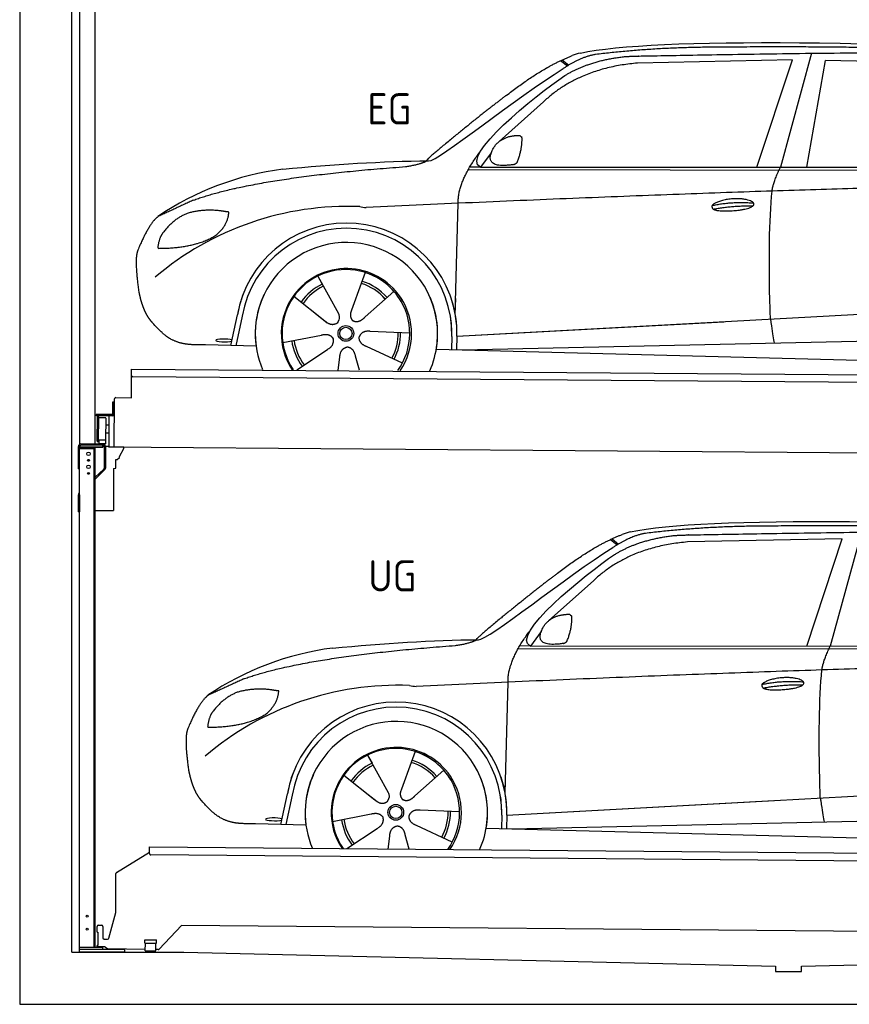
# Model space of a CAD drawing. Header units: millimetres. Extents: x -411 to 6777, y 0 to 6627.
# Tile 1 of 6: x 0 to 3183, y 0 to 3778. Entities that reach past the tile are written whole.
import ezdxf

# ---------------------------------------------------------------- set-up
doc = ezdxf.new("R2010")
doc.units = ezdxf.units.MM
for name, color, linetype, lineweight in [('car', 10, 'Continuous', 25), ('Gebäude', 7, 'Continuous', 25), ('Logo', 7, 'Continuous', 25), ('Plattform', 7, 'Continuous', 25), ('Ständer hinten', 7, 'Continuous', 25)]:
    doc.layers.add(name, color=color, linetype=linetype, lineweight=lineweight)
doc.styles.get("Standard").update_dxf_attribs({"font": 'ISOCP.SHX'})

# ---------------------------------------------------------------- blocks, each defined once
blk = doc.blocks.new('UG Plattfrom Gl550')
at = {"layer": 'Plattform'}
for p, q in [((371.8, 506.3), (498.1, 583.5)), ((498.1, 578.8), (498.2, 597.8)), ((498.2, 597.8), (498.3, 603.8)), ((498.3, 603.8), (5435.1, 560.7)), ((5429.8, 530.7), (503, 573.7)), ((368.7, 352.3), (369.4, 502.1)), ((342.2, 253.9), (368.7, 352.3)), ((302.6, 303.5), (314.6, 303.4)), ((621.4, 302.7), (535.3, 212)), ((5347, 261.5), (621.4, 302.7)), ((297.4, 276.5), (297.6, 298.5)), ((297.4, 276.5), (299.7, 276.5)), ((299.7, 276.5), (299.3, 225.5)), ((319.6, 298.3), (319.2, 255.3)), ((324.2, 250.3), (337.3, 250.2)), ((479.6, 234.9), (479.7, 247.9)), ((479.6, 234.9), (524.6, 234.5)), ((479.7, 247.9), (524.7, 247.5)), ((481.8, 204.9), (482.1, 234.9)), ((521.8, 204.6), (522.1, 234.6)), ((524.6, 234.5), (524.7, 247.5)), ((296.9, 220.5), (297, 225.5)), ((325.2, 220.3), (296.9, 220.5)), ((299.3, 225.5), (297, 225.5)), ((335.5, 213.3), (328.3, 219.2)), ((481.8, 210.9), (338.6, 212.2)), ((481.8, 204.9), (521.8, 204.6)), ((531.7, 210.5), (521.8, 210.6))]:
    blk.add_line(p, q, dxfattribs=at)
for centre, start, end in [((503.1, 578.7), 179.5, 269.5), ((374.4, 502.1), 121.4261, 179.5), ((302.6, 298.5), 89.5, 179.5), ((314.6, 298.4), 359.5, 89.5), ((324.2, 255.3), 179.5, 269.5), ((337.4, 255.2), 269.5, 344.9258), ((325.1, 215.3), 50.8402, 89.5), ((338.6, 217.2), 230.8402, 269.5), ((531.7, 215.5), 269.5, 316.4902)]:
    blk.add_arc(centre, 5, start, end, dxfattribs=at)
blk = doc.blocks.new('Palette EG Gl550')
at = {"layer": 'Plattform'}
for p, q in [((428.6, 2327), (429.5, 2437)), ((429.5, 2437), (5467.3, 2398)), ((5462.1, 2368), (434.2, 2407)), ((356.5, 2310.3), (356.1, 2264.3)), ((363.5, 2310.2), (356.5, 2310.3)), ((358.1, 2263.3), (358.5, 2310.3)), ((362.6, 2137.5), (363.6, 2322.5)), ((368.6, 2327.5), (428.6, 2327)), ((354.1, 2262.3), (292.8, 2262.8)), ((293.1, 2262.8), (293.1, 2257.8)), ((293.1, 2260.8), (355.1, 2260.3)), ((355.1, 2257.3), (293.1, 2257.8)), ((297.3, 2160.5), (298, 2254.5)), ((302, 2254.5), (301.3, 2160.5)), ((330, 2249.4), (329.3, 2165.2)), ((342.6, 2257.4), (341.7, 2137.7)), ((355.1, 2257.3), (355.1, 2260.3)), ((363.1, 2263.2), (358.1, 2263.3)), ((358.2, 2263.3), (363.1, 2263.2)), ((342.1, 2191.7), (329.5, 2191.8)), ((342.3, 2221.9), (329.8, 2222.3)), ((328.9, 2165), (303.9, 2165)), ((303.9, 2165), (303.9, 2150)), ((328.9, 2165), (303.9, 2165)), ((303.9, 2165), (303.9, 2150)), ((328.9, 2165), (328.9, 2150)), ((328.9, 2165), (328.9, 2150)), ((303.9, 2150), (328.9, 2150)), ((328.9, 2150), (303.9, 2150)), ((5465, 2098), (341.7, 2137.7))]:
    blk.add_line(p, q, dxfattribs=at)
for centre, radius, start, end in [((434.3, 2412), 5, 179.556, 269.556), ((368.6, 2322.5), 5, 89.556, 179.556), ((300, 2254.5), 2, 359.3444, 179.3444), ((302.4, 2250.4), 0.4, 179.3444, 271.7264), ((313.4, 1923.4), 326.8, 87.1681, 91.938), ((329.6, 2249.4), 0.4, 359.3444, 86.9565), ((354.1, 2264.3), 2.01, 269.7445, 359.3674), ((355.1, 2263.3), 3, 269.7663, 359.5554), ((355.1, 2263.3), 6, 269.556, 359.556), ((355.1, 2263.3), 6, 269.5566, 359.5553), ((299.3, 2160.5), 2, 179.3444, 359.3444), ((301.7, 2164.6), 0.4, 86.9623, 179.3444), ((302.7, 2173.3), 8.39, 263.3001, 278.0521), ((328.9, 2165.2), 0.4, 267.6536, 359.3444)]:
    blk.add_arc(centre, radius, start, end, dxfattribs=at)
blk = doc.blocks.new('Ständer hinten')
at = {"layer": 'Ständer hinten'}
for p, q in [((229.9, 5162), (229.9, 2148.6)), ((229.9, 5162), (289.9, 5162)), ((289.9, 2150), (289.9, 5162)), ((289.9, 5042), (312.9, 5042)), ((312.9, 5042), (312.9, 4690.7)), ((312.9, 4600.8), (312.9, 4540.7)), ((312.9, 4540.7), (289.9, 4541)), ((230, 2140), (230, 2137)), ((230, 2137), (318.9, 2137)), ((318.9, 2145), (235, 2145)), ((318.9, 2145), (318.9, 2137))]:
    blk.add_line(p, q, dxfattribs=at)
blk = doc.blocks.new('Car_EG')
at = {"layer": 'car'}
for p, q in [((3037.9, 3648.8), (2918.5, 3211.9)), ((2075.4, 3620.6), (2101.4, 3600.1)), ((2081.3, 3623.3), (2106.7, 3603.2)), ((2964.5, 3623), (2370.7, 3611.1)), ((2828.5, 3211.9), (2964.5, 3623)), ((3020.2, 3212), (3091, 3621.1)), ((3792.6, 3604.8), (3091, 3621.1)), ((2009.8, 3462.5), (1839, 3310.1)), ((1809.4, 3267), (1768.3, 3211.3)), ((1768.3, 3211.3), (1727, 3212.4)), ((1768.3, 3211.3), (4420.2, 3212.7)), ((1721.3, 3202.4), (4364.6, 3199.2)), ((1671.2, 2647.6), (1682.3, 3073.1)), ((1325.6, 2807.3), (1310.5, 2765.6)), ((1143.3, 2793.6), (1160.5, 2762.6)), ((1143.5, 2793.6), (1222.8, 2649.9)), ((1310.5, 2765.6), (1273.2, 2662.5)), ((1435.9, 2735.1), (1325, 2637)), ((1052.3, 2716.4), (1171, 2622.3)), ((1671.2, 2647.6), (1672.8, 2708.3)), ((810, 2527.3), (835.6, 2644.9)), ((1133.8, 2651.8), (1180.1, 2615.1)), ((1273.2, 2662.5), (1269.4, 2652.2)), ((1677.7, 2563), (3547.7, 2665.1)), ((854.1, 2639.5), (829.5, 2526.7)), ((1677.7, 2563), (2701.8, 2619)), ((1496.5, 2575.5), (1345.2, 2581.8)), ((1009, 2538.8), (1157.7, 2567.7)), ((1658.1, 2562.4), (1656.8, 2512)), ((1677.7, 2563), (1676.5, 2511.5)), ((1697, 2510.9), (3582.9, 2552.3)), ((907, 2524.7), (712.8, 2529.9)), ((1063.5, 2434.5), (1180.5, 2512.2)), ((1468.3, 2459.5), (1331, 2523.5)), ((1598.6, 2513.5), (3647.1, 2460.1)), ((1222.2, 2433.1), (1228.3, 2482.6)), ((1303.4, 2432.4), (1288.2, 2487.1))]:
    blk.add_line(p, q, dxfattribs=at)
for radius in [30.1, 23.6]:
    blk.add_circle((1251.5, 2573.8), radius, dxfattribs=at)
for centre, radius, start, end in [((2188.5, 3479.2), 174.5, 102.3489, 113.0153), ((1156.1, 2091.5), 1122.3, 97.5147, 123.9129), ((1259.2, 1920.1), 1141.2, 87.724, 130.3913), ((1332, 3174.5), 117.4, 256.4608, 268.6636), ((1253.6, 2572.9), 424.2, 10.1481, 170.2223), ((1253.4, 2572.7), 404.8, 358.5419, 170.499), ((1253.6, 2572.9), 350, 350.2258, 187.9239), ((1251.5, 2573.8), 245, 51.7123, 188.2101), ((1253.6, 2572.9), 250, 34.003, 143.5989), ((1251.5, 2573.8), 245, 30.221, 72.4019), ((1251.5, 2573.8), 209.6, 115.7372, 144.8747), ((1251.5, 2573.8), 200.6, 41.1155, 72.9111), ((1251.5, 2573.8), 209.6, 41.1302, 72.8747), ((1253.6, 2572.9), 424.2, 158.9384, 170.2223), ((1253.6, 2572.9), 350, 154.4856, 203.0931), ((1253.6, 2572.9), 350, 154.4856, 157.347), ((1253.6, 2572.9), 250, 143.5989, 213.5789), ((1253.6, 2572.9), 250, 143.5989, 147.9713), ((1251.5, 2573.8), 245, 143.0042, 147.4925), ((1251.5, 2573.8), 200.6, 115.5705, 145.0215), ((1251.5, 2573.8), 245, 144.4019, 214.6129), ((1251.5, 2573.8), 200.6, 41.1155, 44.3784), ((1251.5, 2573.8), 245, 324.3871, 34.5977), ((1253.6, 2572.9), 250, 325.4211, 34.003), ((1253.6, 2572.9), 250, 29.7422, 34.003), ((1253.6, 2572.9), 350, 350.2258, 23.1163), ((1253.6, 2572.9), 424.2, 358.6661, 18.6635), ((1253.6, 2572.9), 350, 335.9069, 11.3993), ((1253.6, 2572.9), 404.6, 358.5068, 9.6777), ((1253.6, 2572.9), 424.2, 358.6661, 9.1695), ((1251.5, 2573.8), 200.6, 331.5904, 1.0215), ((1251.5, 2573.8), 209.6, 331.7372, 0.8747), ((1251.5, 2573.8), 209.6, 187.7372, 216.8747), ((1251.5, 2573.8), 200.6, 187.5904, 217.0215)]:
    blk.add_arc(centre, radius, start, end, dxfattribs=at)
blk.add_ellipse((785.5, 2546.9), major_axis=(33.6, -0.3), ratio=0.157274, start_param=0.513473, end_param=5.704241, dxfattribs=at)
for points, degree in [([(2151.2, 3649.7), (2438.8, 3711.3), (3323.8, 3698), (4495.8, 3634.7)], 3), ([(2681.9, 3672.1), (2439, 3672), (2209.6, 3644.1)], 2), ([(3646, 3657.4), (3297.8, 3676.8), (2681.9, 3672.1)], 2), ([(1866.9, 3486.8), (2008, 3597.1), (2120.2, 3639.8)], 2), ([(2209.6, 3644.1), (2153.4, 3635.1), (2085, 3589.8)], 2), ([(2091.3, 3563.1), (2185.1, 3620.8), (2320.7, 3636)], 2), ([(1568.6, 3235.8), (1604.3, 3232), (1906.5, 3480.9), (2085, 3589.8)], 3), ([(2370.7, 3611.1), (2146.6, 3591.8), (2009.8, 3462.5)], 2), ([(1768.3, 3211.3), (1685.3, 3251.4), (1979.2, 3487.7), (2091.3, 3563.1)], 3), ([(1866.9, 3486.8), (1785.8, 3426.3), (1683.4, 3342.9), (1554.1, 3237.7), (1560, 3235.7)], 4), ([(1817.6, 3284.6), (1834.1, 3314.9), (1876.9, 3329)], 2), ([(1876.9, 3329), (1905.6, 3334.7), (1918.5, 3333.5)], 2), ([(1908.1, 3229.4), (1929.6, 3282.4), (1927, 3327.3)], 2), ([(1918.5, 3333.5), (1924.5, 3327.4), (1927, 3327.3)], 2), ([(1682.3, 3073.1), (1679.9, 3156.7), (1768.8, 3274)], 2), ([(1894.6, 3221.7), (1772.4, 3203), (1817.6, 3284.6)], 2), ([(667.1, 3085.4), (903.7, 3172), (1480.7, 3213.9)], 2), ([(1009.4, 3204.2), (1205.7, 3222.1), (1390.9, 3235.2), (1568.6, 3235.8)], 3), ([(1480.7, 3213.9), (1533.9, 3221.8), (1559.7, 3234.7)], 2), ([(1894.6, 3221.7), (1900.7, 3223.5), (1908.1, 3229.4)], 2), ([(2886.6, 3120), (2889.7, 3151), (2918.5, 3211.9)], 2), ([(4638.8, 3141), (3762.4, 3169.4), (1329.3, 3057.2)], 2), ([(667.1, 3085.4), (532.9, 3023.5)], 1), ([(2656.5, 3064.7), (2732, 3080.9), (2815.5, 3074.4)], 2), ([(2661.4, 3050.8), (2735.6, 3064.7), (2813.5, 3063.3)], 2), ([(532.9, 3023.5), (498.2, 3000.8), (453.2, 2893.7)], 2), ([(643.1, 3034.4), (590.8, 3013.7), (552.7, 2963.7)], 2), ([(770, 3044.2), (702.5, 3051.9), (643.1, 3034.4)], 2), ([(752.9, 2950.7), (798.9, 2987.7), (802.6, 3039.5)], 2), ([(802.6, 3039.5), (784.9, 3041.6), (770, 3044.2)], 2), ([(552.7, 2963.7), (534.5, 2943.9), (529.7, 2902.6)], 2), ([(531, 2900.3), (675.7, 2900.9), (752.9, 2950.7)], 2), ([(453.2, 2893.7), (446.7, 2877.8), (444.7, 2849.3), (445.7, 2816.9), (456.9, 2733.7)], 4), ([(529.7, 2902.6), (533.1, 2902.5), (531, 2900.3)], 2), ([(1171, 2622.3), (1194.3, 2600.4), (1217.6, 2613.8)], 2), ([(1157.7, 2567.7), (1188.4, 2576.4), (1203, 2553.9)], 2), ([(1345.2, 2581.8), (1313.5, 2585.8), (1302.5, 2561.3)], 2), ([(1180.5, 2512.2), (1208.5, 2527.6), (1203, 2553.9)], 2), ([(1331, 2523.5), (1301, 2534.5), (1302.5, 2561.3)], 2), ([(1228.3, 2482.6), (1229.5, 2514.6), (1255.5, 2521.5)], 2), ([(1288.2, 2487.1), (1282.2, 2518.5), (1255.5, 2521.5)], 2)]:
    blk.add_open_spline(points, degree=degree, dxfattribs=at)
for points, degree, knots in [([(2320.7, 3636), (2347.3, 3638), (2486.7, 3639.9), (3508.2, 3660), (4128.4, 3653.6), (4583.8, 3481), (4560.1, 3307.3)], 4, [0.0821318, 0.0821318, 0.0821318, 0.0821318, 0.0821318, 0.258851, 0.508851, 1, 1, 1, 1, 1]), ([(2880.4, 2628.7), (2879.9, 2642.3), (2879.5, 2655.6), (2879.1, 2668.8), (2873.5, 2858.7), (2876, 3009.1), (2886.6, 3120)], 3, [0, 0, 0, 0, 0.064923, 0.064923, 0.064923, 1, 1, 1, 1]), ([(2656.5, 3064.7), (2660.7, 3069.8), (2681.9, 3085.9), (2764.7, 3105.3), (2879.8, 3068.1), (2770.8, 3040.5), (2686, 3041.9), (2651.7, 3045.8), (2656.5, 3064.7)], 5, [0, 0, 0, 0, 0, 0, 0.300106, 0.500106, 0.700106, 1, 1, 1, 1, 1, 1]), ([(456.9, 2733.7), (457.7, 2729.5), (458.6, 2725.3), (459.5, 2721.1), (460.5, 2717.1), (464, 2702.3), (468, 2688.6), (472.4, 2676.1), (477.3, 2664.8)], 4, [0.4914944, 0.4914944, 0.4914944, 0.4914944, 0.4914944, 0.5422469, 0.5422469, 0.5422469, 0.5422469, 0.728655, 0.728655, 0.728655, 0.728655, 0.728655]), ([(476.9, 2665.5), (478.3, 2662.3), (479.7, 2659.2), (481.1, 2656.2), (482.6, 2653.3), (488.2, 2642.2), (494.2, 2632.8), (500.4, 2624.9), (506.9, 2617.4)], 4, [0.7288005, 0.7288005, 0.7288005, 0.7288005, 0.7288005, 0.7843928, 0.7843928, 0.7843928, 0.7843928, 1, 1, 1, 1, 1]), ([(1222.8, 2649.9), (1224.5, 2645.8), (1225.5, 2641.8), (1225.8, 2637.9), (1226.4, 2629.3), (1223.7, 2621.3), (1217.6, 2613.8)], 3, [0.2167758, 0.2167758, 0.2167758, 0.2167758, 0.4600873, 0.4600873, 0.4600873, 1, 1, 1, 1]), ([(1269.4, 2652.2), (1268.8, 2649), (1268.5, 2646), (1268.6, 2643.1), (1269, 2640.3), (1269.7, 2634.5), (1271.7, 2629.2), (1275.3, 2624.6), (1280.2, 2621.6)], 4, [0.3191838, 0.3191838, 0.3191838, 0.3191838, 0.3191838, 0.5438253, 0.5438253, 0.5438253, 0.5438253, 1, 1, 1, 1, 1]), ([(712.8, 2529.9), (688.1, 2530.6), (632.5, 2527), (596.4, 2540.9), (552.8, 2566), (506.9, 2617.4)], 4, [0, 0, 0, 0, 0, 0.597866, 1, 1, 1, 1, 1]), ([(1325, 2637), (1325, 2637), (1325, 2637), (1325, 2637), (1325, 2637), (1315.9, 2627.3), (1305.2, 2617.4), (1290.9, 2615), (1280.2, 2621.6)], 4, [-0.000003, -0.000003, -0.000003, -0.000003, -0.000003, 0, 0, 0, 0, 1, 1, 1, 1, 1]), ([(2880.4, 2628.7), (2881, 2624), (2881.7, 2619.5), (2882.4, 2615.2), (2883, 2611.2), (2883.5, 2607.3), (2884.1, 2603.5), (2888.6, 2573.3), (2892.2, 2551.2), (2894.7, 2537.2)], 3, [-0.000011, -0.000011, -0.000011, -0.000011, 0.107576, 0.107576, 0.107576, 0.206414, 0.206414, 0.206414, 1, 1, 1, 1])]:
    blk.add_open_spline(points, degree=degree, knots=knots, dxfattribs=at)
blk = doc.blocks.new('Car_147')
at = {"layer": 'car'}
for p, q in [((2266.8, 1783.3), (2292.7, 1762.8)), ((2272.6, 1786), (2298, 1765.9)), ((3155.8, 1785.7), (2562, 1773.8)), ((3019.9, 1374.6), (3155.8, 1785.7)), ((3229.2, 1811.5), (3109.9, 1374.6)), ((2201.2, 1625.2), (2030.4, 1472.8)), ((2000.7, 1429.7), (1959.6, 1374)), ((1912.6, 1365.1), (4556, 1361.9)), ((1959.6, 1374), (1918.4, 1375.1)), ((1959.6, 1374), (4611.6, 1375.4)), ((1862.5, 810.3), (1873.6, 1235.8)), ((1334.7, 956.3), (1351.9, 925.3)), ((1334.8, 956.3), (1414.2, 812.6)), ((1517, 970), (1501.9, 928.3)), ((1501.9, 928.3), (1464.5, 825.2)), ((1243.7, 879.1), (1362.3, 785)), ((1627.3, 897.8), (1516.3, 799.7)), ((1862.5, 810.3), (1864.1, 871)), ((1001.4, 690), (1027, 807.6)), ((1045.5, 802.2), (1020.9, 689.4)), ((1325.2, 814.5), (1371.4, 777.8)), ((1464.5, 825.2), (1460.7, 814.9)), ((1869, 725.7), (3739, 827.8)), ((1869, 725.7), (2893.1, 781.7)), ((1200.4, 701.5), (1349, 730.4)), ((1687.9, 738.2), (1536.6, 744.5)), ((1849.4, 725.1), (1848.1, 674.7)), ((1869, 725.7), (1867.8, 674.2)), ((1098.3, 687.4), (904.1, 692.6)), ((1659.6, 622.2), (1522.4, 686.2)), ((1888.4, 673.6), (3774.2, 715)), ((1254.9, 597.2), (1371.8, 674.9)), ((1413.6, 595.8), (1419.7, 645.3)), ((1494.8, 595.1), (1479.5, 649.8)), ((1789.9, 676.2), (3838.5, 622.8))]:
    blk.add_line(p, q, dxfattribs=at)
for radius in [30.1, 23.6]:
    blk.add_circle((1442.9, 736.5), radius, dxfattribs=at)
for centre, radius, start, end in [((2379.8, 1641.9), 174.5, 102.3489, 113.0153), ((1347.5, 254.1), 1122.3, 97.5147, 123.9129), ((1450.6, 82.8), 1141.2, 87.724, 130.3913), ((1523.4, 1337.2), 117.4, 256.4608, 268.6636), ((1445, 735.6), 424.2, 10.1481, 170.2223), ((1444.7, 735.4), 404.8, 358.5419, 170.499), ((1445, 735.6), 350, 350.2258, 187.9239), ((1445, 735.6), 250, 34.003, 143.5989), ((1442.9, 736.5), 245, 51.7123, 188.2101), ((1442.9, 736.5), 245, 30.221, 72.4019), ((1442.9, 736.5), 209.6, 115.7372, 144.8747), ((1442.9, 736.5), 200.6, 115.5705, 145.0215), ((1442.9, 736.5), 200.6, 41.1155, 72.9111), ((1442.9, 736.5), 209.6, 41.1302, 72.8747), ((1445, 735.6), 424.2, 158.9384, 170.2223), ((1445, 735.6), 350, 154.4856, 203.0931), ((1445, 735.6), 350, 154.4856, 157.347), ((1445, 735.6), 250, 143.5989, 213.5789), ((1442.9, 736.5), 245, 144.4019, 214.6129), ((1445, 735.6), 250, 143.5989, 147.9713), ((1442.9, 736.5), 245, 143.0042, 147.4925), ((1442.9, 736.5), 200.6, 41.1155, 44.3784), ((1442.9, 736.5), 245, 324.3871, 34.5977), ((1445, 735.6), 250, 325.4211, 34.003), ((1445, 735.6), 250, 29.7422, 34.003), ((1445, 735.6), 350, 350.2258, 23.1163), ((1445, 735.6), 424.2, 358.6661, 18.6635), ((1445, 735.6), 350, 335.9069, 11.3993), ((1445, 735.6), 404.6, 358.5068, 9.6777), ((1445, 735.6), 424.2, 358.6661, 9.1695), ((1442.9, 736.5), 200.6, 331.5904, 1.0215), ((1442.9, 736.5), 209.6, 331.7372, 0.8747), ((1442.9, 736.5), 209.6, 187.7372, 216.8747), ((1442.9, 736.5), 200.6, 187.5904, 217.0215)]:
    blk.add_arc(centre, radius, start, end, dxfattribs=at)
blk.add_ellipse((976.9, 709.6), major_axis=(33.6, -0.3), ratio=0.157274, start_param=0.513473, end_param=5.704241, dxfattribs=at)
for points, degree in [([(2342.5, 1812.4), (2630.1, 1874), (3515.1, 1860.7), (4687.1, 1797.4)], 3), ([(2873.2, 1834.8), (2630.4, 1834.7), (2401, 1806.8)], 2), ([(3837.4, 1820.1), (3489.2, 1839.5), (2873.2, 1834.8)], 2), ([(2058.2, 1649.5), (2199.3, 1759.8), (2311.6, 1802.5)], 2), ([(2401, 1806.8), (2344.7, 1797.8), (2276.3, 1752.5)], 2), ([(2282.7, 1725.8), (2376.5, 1783.5), (2512.1, 1798.7)], 2), ([(1760, 1398.5), (1795.6, 1394.7), (2097.9, 1643.6), (2276.3, 1752.5)], 3), ([(2562, 1773.8), (2337.9, 1754.5), (2201.2, 1625.2)], 2), ([(1959.6, 1374), (1876.6, 1414.1), (2170.6, 1650.4), (2282.7, 1725.8)], 3), ([(2058.2, 1649.5), (1977.1, 1589), (1874.8, 1505.6), (1745.4, 1400.4), (1751.4, 1398.4)], 4), ([(2009, 1447.3), (2025.5, 1477.6), (2068.2, 1491.7)], 2), ([(2068.2, 1491.7), (2096.9, 1497.4), (2109.8, 1496.2)], 2), ([(2099.5, 1392.1), (2120.9, 1445.1), (2118.3, 1490)], 2), ([(2109.8, 1496.2), (2115.9, 1490.1), (2118.3, 1490)], 2), ([(1873.6, 1235.8), (1871.3, 1319.4), (1960.2, 1436.7)], 2), ([(2086, 1384.4), (1963.8, 1365.7), (2009, 1447.3)], 2), ([(1200.7, 1366.9), (1397, 1384.8), (1582.2, 1397.9), (1760, 1398.5)], 3), ([(858.5, 1248.1), (1095.1, 1334.7), (1672.1, 1376.6)], 2), ([(1672.1, 1376.6), (1725.2, 1384.5), (1751.1, 1397.4)], 2), ([(2086, 1384.4), (2092, 1386.2), (2099.5, 1392.1)], 2), ([(3077.9, 1282.7), (3081.1, 1313.7), (3109.9, 1374.6)], 2), ([(4830.2, 1303.7), (3953.8, 1332.1), (1520.6, 1219.9)], 2), ([(858.5, 1248.1), (724.2, 1186.2)], 1), ([(961.4, 1206.9), (893.8, 1214.6), (834.4, 1197.1)], 2), ([(2847.8, 1227.4), (2923.4, 1243.6), (3006.8, 1237.1)], 2), ([(2852.8, 1213.5), (2926.9, 1227.4), (3004.8, 1226)], 2), ([(724.2, 1186.2), (689.6, 1163.5), (644.6, 1056.4)], 2), ([(834.4, 1197.1), (782.1, 1176.4), (744.1, 1126.4)], 2), ([(944.2, 1113.4), (990.3, 1150.4), (994, 1202.2)], 2), ([(994, 1202.2), (976.3, 1204.3), (961.4, 1206.9)], 2), ([(744.1, 1126.4), (725.8, 1106.6), (721.1, 1065.3)], 2), ([(722.4, 1063), (867.1, 1063.6), (944.2, 1113.4)], 2), ([(721.1, 1065.3), (724.5, 1065.2), (722.4, 1063)], 2), ([(644.6, 1056.4), (638.1, 1040.5), (636, 1012), (637.1, 979.6), (648.2, 896.4)], 4), ([(1362.3, 785), (1385.6, 763.1), (1409, 776.5)], 2), ([(1349, 730.4), (1379.8, 739.1), (1394.4, 716.6)], 2), ([(1522.4, 686.2), (1492.4, 697.2), (1493.9, 724)], 2), ([(1536.6, 744.5), (1504.9, 748.5), (1493.9, 724)], 2), ([(1371.8, 674.9), (1399.8, 690.3), (1394.4, 716.6)], 2), ([(1419.7, 645.3), (1420.9, 677.3), (1446.8, 684.2)], 2), ([(1479.5, 649.8), (1473.5, 681.2), (1446.8, 684.2)], 2)]:
    blk.add_open_spline(points, degree=degree, dxfattribs=at)
for points, degree, knots in [([(2512.1, 1798.7), (2538.6, 1800.7), (2678.1, 1802.6), (3699.5, 1822.7), (4319.8, 1816.3), (4775.2, 1643.7), (4751.5, 1470)], 4, [0.0821318, 0.0821318, 0.0821318, 0.0821318, 0.0821318, 0.258851, 0.508851, 1, 1, 1, 1, 1]), ([(2847.8, 1227.4), (2852.1, 1232.5), (2873.2, 1248.6), (2956.1, 1268), (3071.1, 1230.8), (2962.2, 1203.2), (2877.4, 1204.6), (2843.1, 1208.5), (2847.8, 1227.4)], 5, [0, 0, 0, 0, 0, 0, 0.300106, 0.500106, 0.700106, 1, 1, 1, 1, 1, 1]), ([(3071.7, 791.4), (3071.2, 805), (3070.8, 818.3), (3070.4, 831.5), (3064.8, 1021.4), (3067.3, 1171.8), (3077.9, 1282.7)], 3, [0, 0, 0, 0, 0.064923, 0.064923, 0.064923, 1, 1, 1, 1]), ([(648.2, 896.4), (649.1, 892.2), (650, 888), (650.9, 883.8), (651.9, 879.8), (655.4, 865), (659.4, 851.3), (663.8, 838.8), (668.6, 827.5)], 4, [0.4914944, 0.4914944, 0.4914944, 0.4914944, 0.4914944, 0.5422469, 0.5422469, 0.5422469, 0.5422469, 0.728655, 0.728655, 0.728655, 0.728655, 0.728655]), ([(668.3, 828.2), (669.7, 825), (671.1, 821.9), (672.5, 818.9), (673.9, 816), (679.6, 804.9), (685.5, 795.5), (691.8, 787.6), (698.3, 780.1)], 4, [0.7288005, 0.7288005, 0.7288005, 0.7288005, 0.7288005, 0.7843928, 0.7843928, 0.7843928, 0.7843928, 1, 1, 1, 1, 1]), ([(1414.2, 812.6), (1415.9, 808.5), (1416.8, 804.5), (1417.1, 800.6), (1417.8, 792), (1415.1, 784), (1409, 776.5)], 3, [0.2167758, 0.2167758, 0.2167758, 0.2167758, 0.4600873, 0.4600873, 0.4600873, 1, 1, 1, 1]), ([(1460.7, 814.9), (1460.2, 811.7), (1459.9, 808.7), (1460, 805.8), (1460.3, 803), (1461.1, 797.2), (1463.1, 791.9), (1466.6, 787.3), (1471.5, 784.3)], 4, [0.3191838, 0.3191838, 0.3191838, 0.3191838, 0.3191838, 0.5438253, 0.5438253, 0.5438253, 0.5438253, 1, 1, 1, 1, 1]), ([(1516.3, 799.7), (1516.3, 799.7), (1516.3, 799.7), (1516.3, 799.7), (1516.3, 799.7), (1507.2, 790), (1496.6, 780.1), (1482.3, 777.7), (1471.5, 784.3)], 4, [-0.000003, -0.000003, -0.000003, -0.000003, -0.000003, 0, 0, 0, 0, 1, 1, 1, 1, 1]), ([(904.1, 692.6), (879.5, 693.3), (823.8, 689.7), (787.8, 703.6), (744.1, 728.7), (698.3, 780.1)], 4, [0, 0, 0, 0, 0, 0.597866, 1, 1, 1, 1, 1]), ([(3071.7, 791.4), (3072.4, 786.7), (3073.1, 782.2), (3073.7, 777.9), (3074.3, 773.9), (3074.9, 770), (3075.4, 766.2), (3080, 736), (3083.5, 713.9), (3086, 699.9)], 3, [-0.000011, -0.000011, -0.000011, -0.000011, 0.107576, 0.107576, 0.107576, 0.206414, 0.206414, 0.206414, 1, 1, 1, 1])]:
    blk.add_open_spline(points, degree=degree, knots=knots, dxfattribs=at)
blk = doc.blocks.new('Ständer_hinten_GT195')
at = {"layer": 'Ständer hinten'}
for p, q in [((225, 2054), (225, 2140)), ((230, 200), (230, 2140)), ((319, 2137), (230, 2137)), ((230, 2132), (290, 2132)), ((235, 2150), (319, 2150)), ((319, 2145), (235, 2145)), ((285, 2132), (285, 218)), ((290, 218), (290, 2137)), ((319, 2137), (319, 2145)), ((324, 2140), (324, 2057.2)), ((329, 2140), (328.9, 2057.1)), ((341.8, 2139.5), (329, 2140.6)), ((341.8, 2137.7), (341.8, 2139.5)), ((399.8, 2137.2), (341.8, 2137.7)), ((383, 2101.9), (399.7, 2132.7)), ((399.7, 2132.7), (399.8, 2137.2)), ((369, 2057), (369, 2090.5)), ((369, 2090.5), (374, 2090.5)), ((374, 2090.5), (382.9, 2097.4)), ((382.9, 2097.4), (383, 2097.8)), ((383, 2097.8), (383, 2101.9)), ((225, 2054), (230, 2054)), ((290, 2022.1), (322.5, 2053.6)), ((325.9, 2050), (290, 2015.2)), ((360, 2056.3), (369, 2057)), ((360, 2056.3), (360, 1894)), ((230, 1954.9), (225, 1954.9)), ((225, 1890), (225, 1954.9)), ((228.1, 1962.1), (230, 1964)), ((230, 1954.9), (230, 1890)), ((225, 1890), (230, 1890)), ((290, 1894), (360, 1894)), ((319, 218), (230, 218)), ((404, 210), (230, 210)), ((404, 200), (230, 200)), ((319, 210), (319, 218)), ((404, 200), (404, 210))]:
    blk.add_line(p, q, dxfattribs=at)
for centre, radius in [((264, 2112), 6.5), ((264, 2087), 3.7), ((264, 2062), 6.5), ((264, 2037), 3.7), ((258.6, 338), 3.7), ((258.6, 288), 3.7)]:
    blk.add_circle(centre, radius, dxfattribs=at)
for centre, radius, start, end in [((235, 2140), 10, 90, 180), ((235, 2140), 5, 90, 180), ((319, 2140), 10, 0.0086, 89.9915), ((319, 2140), 5, 0, 90), ((319, 2057.2), 5, 314.0428, 0), ((318.9, 2057.1), 10, 314.1186, 0), ((235, 1954.9), 10, 134.1186, 180)]:
    blk.add_arc(centre, radius, start, end, dxfattribs=at)
blk = doc.blocks.new('Gebäude_365_GT195')
at = {"layer": 'Gebäude'}
for p, q in [((0, 6000), (0, 0)), ((200, 200), (200, 5800)), ((200, 200), (630.1, 200)), ((630.1, 200), (2900, 146.1)), ((3000, 146.1), (5231.6, 200)), ((2900, 146.1), (2900, 126.1)), ((2900, 126.1), (3000, 126.1)), ((3000, 126.1), (3000, 146.1)), ((0, 0), (5900, 0))]:
    blk.add_line(p, q, dxfattribs=at)

msp = doc.modelspace()

# ---------------------------------------------------------------- block references
for name in ['Car_EG', 'Car_147']:
    msp.add_blockref(name, (0, 0))
at = {"layer": 'Gebäude'}
msp.add_blockref('Gebäude_365_GT195', (0, 0), dxfattribs=at)
at = {"layer": 'Plattform'}
for name in ['Palette EG Gl550', 'UG Plattfrom Gl550']:
    msp.add_blockref(name, (0, 0), dxfattribs=at)
at = {"layer": 'Ständer hinten'}
for name in ['Ständer hinten', 'Ständer_hinten_GT195']:
    msp.add_blockref(name, (0, 0), dxfattribs=at)

# ---------------------------------------------------------------- texts
msp.add_text('UG', height=120).set_placement((1337.65, 1583.58))
at = {"layer": 'Logo'}
msp.add_text('EG', height=120, dxfattribs=at).set_placement((1334, 3375.32))

doc.saveas('drawing.dxf')
